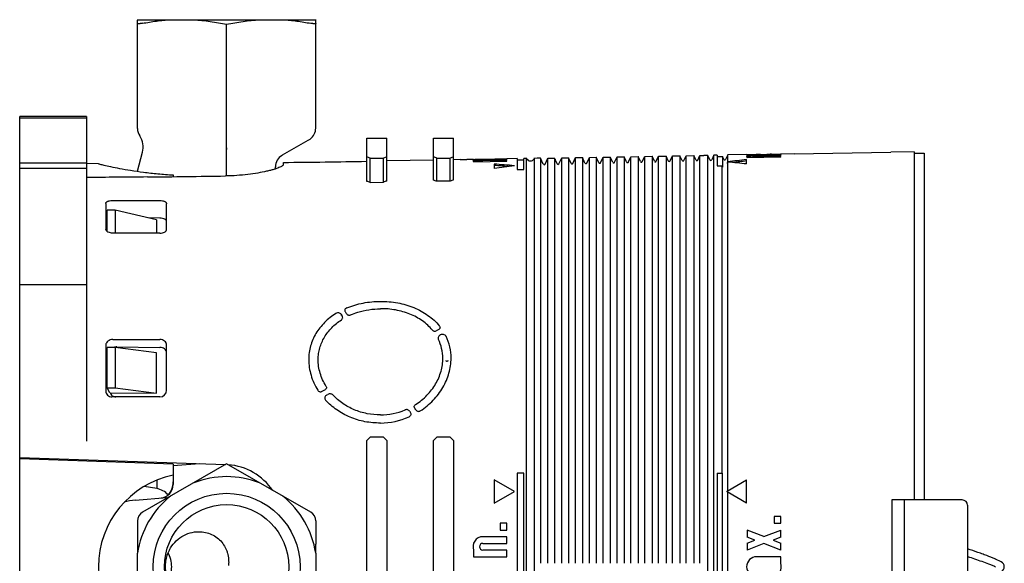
# Model space of a CAD drawing. Header units: millimetres. Extents: x 54 to 441, y 33 to 397.
# Tile 14 of 16: x 293 to 441, y 120 to 201. Entities that reach past the tile are written whole.
import ezdxf

# ---------------------------------------------------------------- set-up
doc = ezdxf.new("R2010")
doc.units = ezdxf.units.MM
doc.header["$LTSCALE"] = 30.734
for name, color, linetype in [('A023133_4_1', 7, 'CONTINUOUS'), ('A023134_9_1', 7, 'CONTINUOUS'), ('A023135_3_1', 7, 'CONTINUOUS'), ('D017314_7_1', 7, 'CONTINUOUS')]:
    doc.layers.add(name, color=color, linetype=linetype)

msp = doc.modelspace()

# ---------------------------------------------------------------- linework, layer by layer
at = {"layer": 'A023133_4_1', "color": 7, "linetype": 'CONTINUOUS'}
for p, q in [((304.82, 179.62), (303.02, 179.64)), ((316.02, 177.94), (316.02, 177.69)), ((306.11, 169.47), (306.11, 172.67)), ((307.31, 172.67), (306.11, 172.67)), ((307.31, 172.67), (307.31, 169.22)), ((313.49, 171.24), (307.31, 172.67)), ((313.49, 171.24), (313.49, 169.22)), ((306.11, 146.04), (306.11, 152.1)), ((307.31, 152.1), (306.11, 152.1)), ((307.31, 152.1), (307.31, 146.04)), ((313.49, 151.27), (307.31, 152.1)), ((313.49, 145.21), (313.49, 151.27)), ((306.11, 146.04), (307.31, 146.04)), ((306.52, 145.27), (306.11, 146.04)), ((307.31, 146.04), (313.49, 145.21)), ((306.57, 145.27), (313.49, 145.21)), ((293.02, 102.84), (293.02, 135.61)), ((316.02, 134.6), (293.02, 135.41)), ((316.02, 134.39), (319.97, 134.67)), ((316.02, 134.6), (316.02, 132.94))]:
    msp.add_line(p, q, dxfattribs=at)
msp.add_arc((318.82, 119.22), 14, 101.537, 258.463, dxfattribs=at)
msp.add_open_spline([(304.82, 179.62), (304.89, 179.6), (305.16, 179.54), (305.77, 179.4), (306.75, 179.18), (308.08, 178.91), (309.73, 178.62), (311.64, 178.34), (313.77, 178.1), (315.25, 177.99), (316.02, 177.94)], degree=3, knots=[0, 0, 0, 0, 0.018714, 0.074075, 0.164015, 0.285362, 0.434245, 0.60628, 0.796634, 1, 1, 1, 1], dxfattribs=at)
at = {"layer": 'A023134_9_1', "color": 7, "linetype": 'CONTINUOUS'}
for p, q in [((293.02, 135.61), (293.02, 186.72)), ((303.02, 186.72), (293.02, 186.72)), ((303.02, 186.47), (293.02, 186.47)), ((303.02, 186.72), (303.02, 138.02)), ((345.02, 176.98), (345.02, 183.47)), ((345.02, 183.47), (348.02, 183.47)), ((348.02, 177.03), (348.02, 183.47)), ((355.02, 177.16), (355.02, 183.47)), ((355.02, 183.47), (358.02, 183.47)), ((358.02, 177.22), (358.02, 183.47)), ((345.52, 176.82), (345.52, 180.48)), ((345.52, 180.48), (347.52, 180.48)), ((347.52, 176.86), (347.52, 180.48)), ((355.02, 180.17), (348.02, 180.05)), ((355.52, 177.01), (355.52, 180.48)), ((355.52, 180.48), (357.52, 180.48)), ((357.52, 177.04), (357.52, 180.48)), ((359.02, 180.24), (358.02, 180.22)), ((359.02, 180.24), (360.02, 180.25)), ((361.02, 180.27), (360.02, 180.26)), ((361.02, 180.27), (366.02, 180.36)), ((361.02, 180.27), (361.02, 180.27)), ((361.02, 180.02), (361.02, 179.93)), ((361.02, 179.93), (366.02, 180.01)), ((361.3, 180.15), (361.3, 179.95)), ((361.92, 179.94), (361.92, 180.21)), ((366.02, 180.34), (362.42, 180.28)), ((362.42, 180.25), (366.02, 180.31)), ((366.02, 180.26), (362.42, 180.2)), ((362.42, 180.13), (366.02, 180.19)), ((366.02, 180.11), (362.42, 180.05)), ((367.52, 180.39), (366.02, 180.36)), ((366.02, 180.36), (366.02, 180.36)), ((366.02, 180.31), (366.02, 180.34)), ((366.02, 180.19), (366.02, 180.26)), ((366.02, 180.01), (366.02, 180.11)), ((367.52, 180.39), (367.52, 178.76)), ((367.52, 180.19), (368.52, 180.2)), ((368.96, 180.41), (368.52, 180.4)), ((368.52, 178.78), (368.52, 180.4)), ((368.96, 58.04), (368.96, 180.41)), ((368.98, 180.39), (368.96, 180.41)), ((370.09, 180.43), (370.06, 180.39)), ((370.52, 180.44), (370.09, 180.43)), ((370.09, 180.43), (370.09, 58.02)), ((371.05, 180.45), (370.52, 180.44)), ((371.05, 180.45), (371.05, 119.73)), ((371.46, 179.56), (371.05, 180.45)), ((371.14, 180.25), (371.14, 180.25)), ((371.74, 179.56), (372.16, 180.46)), ((372.06, 180.27), (372.06, 180.26)), ((372.16, 180.46), (373.14, 180.48)), ((372.16, 119.73), (372.16, 180.46)), ((373.14, 180.48), (373.14, 119.73)), ((373.54, 179.62), (373.14, 180.48)), ((373.23, 180.29), (373.23, 180.28)), ((373.81, 179.62), (374.23, 180.5)), ((374.13, 180.3), (374.13, 180.3)), ((374.23, 180.5), (375.23, 180.52)), ((374.23, 119.73), (374.23, 180.5)), ((375.23, 180.52), (375.23, 119.73)), ((375.62, 179.67), (375.23, 180.52)), ((375.32, 180.32), (375.32, 180.32)), ((375.89, 179.67), (376.3, 180.54)), ((376.2, 180.34), (376.2, 180.34)), ((376.3, 180.54), (377.31, 180.55)), ((376.3, 119.73), (376.3, 180.54)), ((377.31, 180.55), (377.31, 119.73)), ((377.7, 179.73), (377.31, 180.55)), ((377.41, 180.36), (377.41, 180.36)), ((377.97, 179.73), (378.37, 180.57)), ((378.27, 180.37), (378.27, 180.37)), ((378.37, 180.57), (379.4, 180.59)), ((378.37, 119.73), (378.37, 180.57)), ((379.4, 180.59), (379.4, 119.73)), ((379.78, 179.78), (379.4, 180.59)), ((379.49, 180.39), (379.49, 180.39)), ((380.05, 179.78), (380.44, 180.61)), ((380.34, 180.41), (380.34, 180.41)), ((380.44, 180.61), (381.49, 180.63)), ((380.44, 119.73), (380.44, 180.61)), ((381.49, 180.63), (381.49, 119.73)), ((381.86, 179.84), (381.49, 180.63)), ((381.58, 180.43), (381.58, 180.43)), ((382.13, 179.84), (382.51, 180.65)), ((382.42, 180.45), (382.42, 180.44)), ((382.51, 180.65), (383.58, 180.66)), ((382.51, 119.73), (382.51, 180.65)), ((383.58, 180.66), (383.58, 119.73)), ((383.94, 179.89), (383.58, 180.66)), ((383.67, 180.47), (383.67, 180.47)), ((384.21, 179.89), (384.58, 180.68)), ((384.49, 180.48), (384.49, 180.48)), ((384.58, 180.68), (385.67, 180.7)), ((384.58, 119.73), (384.58, 180.68)), ((385.67, 180.7), (385.67, 119.73)), ((386.02, 179.95), (385.67, 180.7)), ((385.76, 180.5), (385.76, 180.5)), ((386.29, 179.95), (386.65, 180.72)), ((386.56, 180.52), (386.56, 180.52)), ((386.65, 180.72), (387.75, 180.74)), ((386.65, 119.73), (386.65, 180.72)), ((387.75, 180.74), (387.75, 119.73)), ((388.1, 180), (387.75, 180.74)), ((387.85, 180.54), (387.85, 180.54)), ((388.37, 180), (388.72, 180.75)), ((388.63, 180.55), (388.63, 180.55)), ((388.72, 180.75), (389.84, 180.77)), ((388.72, 119.73), (388.72, 180.75)), ((389.84, 180.77), (389.84, 119.73)), ((390.18, 180.05), (389.84, 180.77)), ((389.93, 180.58), (389.93, 180.58)), ((390.45, 180.05), (390.79, 180.79)), ((390.7, 180.59), (390.7, 180.59)), ((390.79, 180.79), (391.93, 180.81)), ((390.79, 119.73), (390.79, 180.79)), ((391.93, 180.81), (391.93, 119.73)), ((392.26, 180.11), (391.93, 180.81)), ((392.02, 180.61), (392.02, 180.61)), ((392.53, 180.11), (392.86, 180.83)), ((392.77, 180.63), (392.77, 180.62)), ((392.86, 180.83), (394.02, 180.85)), ((392.86, 119.73), (392.86, 180.83)), ((394.02, 180.85), (394.02, 119.73)), ((394.34, 180.16), (394.02, 180.85)), ((394.11, 180.65), (394.11, 180.65)), ((394.61, 180.16), (394.93, 180.86)), ((394.84, 180.66), (394.84, 180.66)), ((394.93, 180.86), (395.52, 180.87)), ((394.93, 119.73), (394.93, 180.86)), ((396.1, 180.88), (395.52, 180.87)), ((396.1, 57.56), (396.1, 180.88)), ((396.41, 180.22), (396.1, 180.88)), ((397, 180.9), (396.69, 180.22)), ((397.52, 180.91), (397, 180.9)), ((397, 57.55), (397, 180.9)), ((397.52, 180.91), (397.52, 179.3)), ((397.52, 180.71), (398.28, 180.72)), ((398.28, 180.72), (398.28, 179.11)), ((398.49, 180.27), (398.28, 180.72)), ((399.08, 180.94), (398.77, 180.27)), ((401.92, 180.99), (399.08, 180.94)), ((399.08, 179.92), (399.08, 180.94)), ((401.92, 179.6), (401.92, 180.25)), ((402.02, 180.64), (402.02, 180.53)), ((407.02, 180.62), (402.02, 180.53)), ((402.3, 180.79), (402.3, 180.59)), ((402.92, 181), (402.92, 180.99)), ((402.92, 180.55), (402.92, 180.87)), ((403.42, 181.01), (403.36, 181.01)), ((407.02, 181.02), (403.42, 180.96)), ((404.02, 181.02), (403.42, 181.01)), ((403.42, 180.99), (403.42, 181.01)), ((403.42, 180.91), (407.02, 180.98)), ((407.02, 180.91), (403.42, 180.85)), ((403.42, 180.77), (407.02, 180.83)), ((407.02, 180.73), (403.42, 180.67)), ((404.93, 181.04), (404.93, 181.02)), ((404.93, 181.04), (405.02, 181.04)), ((404.95, 181.02), (405.06, 181.02)), ((405.02, 181.04), (405.02, 181.02)), ((405.52, 181.05), (405.46, 181.05)), ((405.62, 181.05), (405.52, 181.05)), ((405.62, 181.03), (405.52, 181.03)), ((405.62, 181.05), (405.68, 181.05)), ((406.12, 181.06), (406.12, 181.04)), ((407.12, 181.08), (407.01, 181.07)), ((407.02, 180.98), (407.02, 181.02)), ((407.02, 180.83), (407.02, 180.91)), ((407.02, 180.62), (407.02, 180.73)), ((409.02, 181.11), (407.12, 181.08)), ((409.02, 181.11), (423.52, 181.36)), ((427.02, 181.42), (423.52, 181.36)), ((427.02, 181.42), (427.02, 129.22)), ((303.02, 179.72), (293.02, 179.72)), ((293.02, 178.97), (303.02, 178.97)), ((332.52, 179.5), (332.52, 179.83)), ((364.12, 179.58), (364.12, 178.93)), ((367.52, 178.76), (368.52, 178.78)), ((397.52, 179.3), (398.19, 179.31)), ((398.19, 179.31), (398.19, 133.22)), ((398.28, 179.11), (398.19, 179.31)), ((399.08, 179.88), (398.98, 179.69)), ((398.98, 179.7), (399.03, 179.81)), ((398.98, 179.69), (398.98, 179.7)), ((398.99, 179.7), (398.98, 179.7)), ((399.03, 179.81), (399.08, 179.92)), ((399.08, 130.58), (399.08, 179.88)), ((357.52, 177.04), (355.52, 177.01)), ((345.52, 176.82), (347.52, 176.86)), ((306.84, 174.11), (314.02, 174.11)), ((305.92, 173.69), (305.92, 169.79)), ((315.02, 169.78), (315.02, 173.64)), ((314.02, 171.49), (312.26, 171.52)), ((312.16, 169.22), (306.97, 169.22)), ((303.02, 161.47), (293.02, 161.47)), ((341.24, 156.88), (341.18, 157.06)), ((341.24, 156.88), (341.3, 156.89)), ((355.81, 154.79), (355.4, 154.57)), ((305.92, 152.44), (305.92, 145.56)), ((306.97, 153.29), (314.02, 153.29)), ((307.58, 152.16), (314.02, 152.1)), ((315.02, 145.68), (315.02, 152.46)), ((314.02, 144.68), (306.84, 144.68)), ((338.76, 145.75), (338.29, 145.5)), ((339.02, 144.97), (339.18, 145.05)), ((351.44, 142.52), (351.53, 142.4)), ((345.52, 138.62), (345.02, 138.12)), ((345.02, 100.32), (345.02, 138.12)), ((347.52, 138.62), (345.52, 138.62)), ((348.02, 138.12), (347.52, 138.62)), ((348.02, 138.12), (348.02, 100.32)), ((355.52, 138.62), (355.02, 138.12)), ((355.02, 100.32), (355.02, 138.12)), ((357.52, 138.62), (355.52, 138.62)), ((358.02, 138.12), (357.52, 138.62)), ((358.02, 138.12), (358.02, 100.32)), ((293.02, 135.61), (323.83, 134.53)), ((367.52, 133.22), (367.52, 105.22)), ((368.52, 133.22), (367.52, 133.22)), ((368.52, 105.22), (368.52, 133.22)), ((397.52, 133.22), (398.28, 133.22)), ((397.52, 133.22), (397.52, 105.22)), ((398.28, 105.22), (398.28, 133.22)), ((364.12, 132.22), (364.12, 128.76)), ((367.12, 130.49), (364.12, 132.22)), ((398.98, 130.53), (401.92, 132.22)), ((401.92, 128.76), (401.92, 132.22)), ((364.12, 128.76), (367.12, 130.49)), ((398.98, 130.46), (398.98, 130.53)), ((401.92, 128.76), (398.98, 130.46)), ((399.08, 108.05), (399.08, 130.4)), ((434.22, 129.22), (423.69, 129.22)), ((423.69, 129.22), (423.69, 109.22)), ((425.52, 129.22), (425.52, 109.22)), ((435.02, 128.42), (435.02, 110.02)), ((365.02, 125.72), (365.02, 124.72)), ((366.02, 125.72), (365.02, 125.72)), ((366.02, 124.72), (366.02, 125.72)), ((407.02, 126.72), (406.02, 126.72)), ((406.02, 126.72), (406.02, 125.72)), ((406.02, 125.72), (407.02, 125.72)), ((407.02, 125.72), (407.02, 126.72)), ((365.02, 124.72), (366.02, 124.72)), ((404.52, 123.75), (402.02, 124.72)), ((402.02, 124.72), (402.02, 123.67)), ((404.52, 123.75), (407.02, 124.72)), ((407.02, 123.67), (407.02, 124.72)), ((366.02, 123.72), (362.42, 123.72)), ((362.42, 122.72), (366.02, 122.72)), ((366.02, 122.72), (366.02, 123.72)), ((403.17, 123.22), (402.02, 123.67)), ((402.02, 122.77), (403.17, 123.22)), ((402.02, 122.77), (402.02, 121.72)), ((404.52, 122.7), (402.02, 121.72)), ((407.02, 121.72), (404.52, 122.7)), ((407.02, 123.67), (405.87, 123.22)), ((405.87, 123.22), (407.02, 122.77)), ((407.02, 121.72), (407.02, 122.77)), ((361.02, 121.69), (361.02, 120.72)), ((366.02, 121.72), (362.42, 121.72)), ((366.02, 120.72), (366.02, 121.72)), ((361.02, 120.72), (366.02, 120.72)), ((407.02, 120.72), (403.42, 120.72)), ((407.02, 119.76), (407.02, 120.72))]:
    msp.add_line(p, q, dxfattribs=at)
at = {"layer": 'A023134_9_1', "color": 40, "linetype": 'CONTINUOUS'}
for p, q in [((356.84, 150.11), (356.84, 150.11)), ((356.88, 150.07), (356.89, 150.07)), ((356.96, 150.05), (356.97, 150.05)), ((357.2, 150.11), (357.2, 150.11))]:
    msp.add_line(p, q, dxfattribs=at)
for points in [[(356.84, 150.11), (356.84, 150.1), (356.85, 150.1)], [(356.85, 150.1), (356.85, 150.1), (356.85, 150.09)], [(356.85, 150.09), (356.86, 150.09), (356.86, 150.09)], [(356.86, 150.09), (356.87, 150.08), (356.87, 150.08), (356.88, 150.08), (356.88, 150.08)], [(356.89, 150.07), (356.9, 150.07), (356.9, 150.07), (356.91, 150.07), (356.91, 150.06), (356.92, 150.06), (356.93, 150.06), (356.93, 150.06), (356.94, 150.06), (356.95, 150.06), (356.96, 150.05), (356.96, 150.05)], [(356.97, 150.05), (356.98, 150.05), (356.99, 150.05), (356.99, 150.05), (357, 150.05), (357.01, 150.05), (357.02, 150.05), (357.02, 150.05), (357.03, 150.05), (357.04, 150.05), (357.05, 150.05), (357.05, 150.05), (357.06, 150.05), (357.07, 150.05), (357.08, 150.05), (357.08, 150.05), (357.09, 150.06), (357.1, 150.06), (357.11, 150.06), (357.11, 150.06), (357.12, 150.06), (357.13, 150.06), (357.13, 150.07), (357.14, 150.07), (357.14, 150.07), (357.15, 150.07), (357.16, 150.08), (357.16, 150.08), (357.17, 150.08), (357.17, 150.08), (357.18, 150.09), (357.18, 150.09), (357.19, 150.09), (357.19, 150.1), (357.19, 150.1), (357.2, 150.1), (357.2, 150.11)]]:
    msp.add_lwpolyline(points, dxfattribs=at)
at = {"layer": 'A023134_9_1', "color": 7, "linetype": 'CONTINUOUS'}
for centre, radius, start, end in [((312.16, 2179.72), 2000, 270.5832, 270.94133), ((363.44, 121.39), 58.89, 90.9927, 91.4642), ((369.52, 180.64), 0.6, 205, 335), ((388.23, 180.06), 0.15, 205, 335), ((390.31, 180.12), 0.15, 205, 335), ((392.39, 180.17), 0.15, 205, 335), ((394.47, 180.23), 0.15, 205, 335), ((396.55, 180.28), 0.15, 205, 335), ((398.63, 180.34), 0.15, 205, 335), ((402.34, 242.2), 61.21, 269.6046, 270.5748), ((402.88, 172.68), 8.06, 93.9743, 94.1257), ((402.3, 246.29), 65.29, 270.548, 270.9376), ((404.04, 145.15), 35.81, 90.9927, 91.7678), ((402.33, 243.75), 62.77, 270.5734, 270.9965), ((404.44, 242.03), 61.01, 269.604, 270.4737), ((404.39, 246.37), 65.33, 270.5483, 270.9377), ((404.43, 243.82), 62.8, 270.5737, 270.9965), ((404.54, 243.1), 62.07, 271.001, 271.4302), ((404.54, 242.74), 61.7, 271.0505, 271.4636), ((404.54, 242.99), 61.96, 271.431, 272.2837), ((371.6, 179.63), 0.15, 205, 335), ((373.68, 179.68), 0.15, 205, 335), ((375.76, 179.74), 0.15, 205, 335), ((377.84, 179.79), 0.15, 205, 335), ((379.92, 179.85), 0.15, 205, 335), ((382, 179.9), 0.15, 205, 335), ((384.07, 179.95), 0.15, 205, 335), ((386.15, 180.01), 0.15, 205, 335), ((293.14, 2202.27), 2024.71, 270.5383, 270.8686), ((367.96, 119.28), 61.1, 109.0493, 109.5461), ((326.61, 117.57), 62.2, 72.2964, 72.7792), ((524.59, 289.4), 225.45, 215.8099, 215.9347), ((356.13, 153.81), 0.202, 116.6499, 119.0536), ((350.1, 150.47), 7.55, 0.0687, 25.9393), ((307.56, 150.89), 1.27, 97.6791, 105.9979), ((307.57, 150.85), 1.31, 89.5334, 97.6931), ((349.82, 150.43), 6.58, 0.3271, 25.8835), ((314.02, 145.68), 1, 270, 360), ((346.95, 152.02), 10.05, 270.6526, 292.3596), ((346.86, 152.13), 11.38, 271.0485, 293.2378), ((323.52, 125.54), 9, 34.6572, 85.3372), ((434.22, 128.42), 0.8, 0, 90), ((362.42, 122.22), 1.5, 90, 201.0395), ((362.42, 122.22), 0.5, 90, 270), ((403.42, 119.22), 1.5, 90, 270), ((405.62, 119.22), 1.5, 270, 21.0395)]:
    msp.add_arc(centre, radius, start, end, dxfattribs=at)
for centre, major_axis, ratio, start_param, end_param in [((326.12, 119.22), (64.25, 0), 1, 1.264064, 1.272216), ((366.92, 119.22), (64.25, 0), 1, 1.869376, 1.877529), ((336.12, 119.22), (64.25, 0), 1, 1.264064, 1.272216), ((376.92, 119.22), (64.25, 0), 1, 1.869376, 1.877529), ((421.69, 119.22), (107.57, 0), 0.577086, 1.755619, 1.78259), ((421.68, 119.22), (107.23, 0), 0.577086, 1.756125, 1.775639), ((350.79, 119.22), (105.43, 0), 0.577086, 1.415287, 1.444029), ((350.78, 119.22), (105.08, 0), 0.577086, 1.423702, 1.443508), ((389.86, 119.22), (106.61, 0), 0.577086, 1.785746, 1.814644), ((382.62, 119.22), (106.39, 0), 0.577086, 1.38838, 1.415501), ((762.15, 119.22), (1732.49, 0), 0.034921, 1.833546, 1.839014), ((337.18, 119.22), (60.63, 0), 0.999848, 1.263473, 1.272114), ((377.99, 119.22), (61.34, 0), 0.999848, 1.902392, 1.911025)]:
    msp.add_ellipse(centre, major_axis=major_axis, ratio=ratio, start_param=start_param, end_param=end_param, dxfattribs=at)
for points, knots in [([(361.94, 180.27), (361.86, 180.27), (361.73, 180.26), (361.53, 180.26), (361.36, 180.25), (361.21, 180.24), (361.09, 180.23), (361.01, 180.22), (360.96, 180.21), (360.94, 180.21), (360.93, 180.2), (360.92, 180.2), (360.92, 180.2)], [0, 0, 0, 0, 0.209236, 0.402044, 0.573801, 0.720413, 0.838411, 0.925073, 0.956056, 0.978638, 0.992933, 1, 1, 1, 1]), ([(360.92, 180.2), (360.92, 180.19), (360.93, 180.19), (360.95, 180.18), (360.98, 180.18), (361.02, 180.17), (361.08, 180.16), (361.17, 180.15), (361.25, 180.15), (361.3, 180.15)], [0, 0, 0, 0, 0.023593, 0.074685, 0.156159, 0.26799, 0.409464, 0.579566, 1, 1, 1, 1]), ([(361.3, 180.15), (361.25, 180.14), (361.15, 180.13), (361.03, 180.11), (360.96, 180.1), (360.93, 180.08), (360.92, 180.07), (360.92, 180.07)], [0, 0, 0, 0, 0.412834, 0.719891, 0.913234, 0.967749, 1, 1, 1, 1]), ([(360.92, 180.07), (360.92, 180.06), (360.93, 180.05), (360.96, 180.03), (360.99, 180.03), (361.02, 180.02)], [0, 0, 0, 0, 0.114883, 0.309761, 1, 1, 1, 1]), ([(361.92, 180.07), (361.86, 180.07), (361.66, 180.06), (361.45, 180.05), (361.3, 180.04)], [0, 0, 0, 0, 0.279656, 1, 1, 1, 1]), ([(362.42, 180.25), (362.39, 180.25), (362.32, 180.24), (362.23, 180.24), (362.15, 180.24), (362.07, 180.23), (362.01, 180.23), (361.97, 180.23), (361.94, 180.22), (361.93, 180.22), (361.92, 180.22), (361.92, 180.22), (361.92, 180.21)], [0, 0, 0, 0, 0.194268, 0.381109, 0.553274, 0.70424, 0.828243, 0.920626, 0.953858, 0.978069, 0.993191, 1, 1, 1, 1]), ([(361.92, 180.21), (361.92, 180.21), (361.92, 180.21), (361.93, 180.21), (361.94, 180.21), (361.97, 180.2), (362.01, 180.2), (362.07, 180.2), (362.15, 180.2), (362.23, 180.2), (362.32, 180.2), (362.39, 180.2), (362.42, 180.2)], [0, 0, 0, 0, 0.006748, 0.021793, 0.045933, 0.079103, 0.171403, 0.295381, 0.446384, 0.618639, 0.805602, 1, 1, 1, 1]), ([(362.42, 180.13), (362.36, 180.13), (362.26, 180.13), (362.15, 180.12), (362.07, 180.11), (362.01, 180.11), (361.96, 180.1), (361.94, 180.09), (361.92, 180.09), (361.92, 180.08), (361.92, 180.08)], [0, 0, 0, 0, 0.378936, 0.550122, 0.700281, 0.82378, 0.916151, 0.974424, 0.990711, 1, 1, 1, 1]), ([(361.92, 180.08), (361.92, 180.08), (361.92, 180.08), (361.94, 180.07), (361.96, 180.07), (362.01, 180.06), (362.07, 180.05), (362.15, 180.05), (362.26, 180.05), (362.36, 180.05), (362.42, 180.05)], [0, 0, 0, 0, 0.009221, 0.025392, 0.083451, 0.175681, 0.299133, 0.449347, 0.620673, 1, 1, 1, 1]), ([(402.94, 180.95), (402.86, 180.95), (402.73, 180.94), (402.53, 180.93), (402.36, 180.92), (402.21, 180.91), (402.09, 180.9), (402, 180.89), (401.95, 180.88), (401.93, 180.87), (401.92, 180.86), (401.92, 180.86)], [0, 0, 0, 0, 0.208488, 0.400617, 0.571796, 0.71797, 0.835728, 0.922439, 0.976513, 0.991503, 1, 1, 1, 1]), ([(401.92, 180.86), (401.92, 180.85), (401.93, 180.84), (401.95, 180.84), (401.98, 180.83), (402.04, 180.82), (402.15, 180.8), (402.25, 180.79), (402.3, 180.79)], [0, 0, 0, 0, 0.027601, 0.080243, 0.162151, 0.27371, 0.583183, 1, 1, 1, 1]), ([(402.3, 180.79), (402.25, 180.78), (402.17, 180.78), (402.08, 180.76), (402.02, 180.75), (401.98, 180.74), (401.95, 180.72), (401.93, 180.71), (401.92, 180.7), (401.92, 180.69)], [0, 0, 0, 0, 0.408338, 0.574211, 0.712955, 0.823897, 0.906951, 0.963531, 1, 1, 1, 1]), ([(401.92, 180.69), (401.92, 180.69), (401.93, 180.68), (401.95, 180.67), (401.98, 180.65), (402.01, 180.64), (402.02, 180.64)], [0, 0, 0, 0, 0.126637, 0.323974, 0.613705, 1, 1, 1, 1]), ([(402.1, 180.56), (402.09, 180.56), (402.07, 180.56), (402.04, 180.55), (402.02, 180.55)], [0, 0, 0, 0, 0.275111, 1, 1, 1, 1]), ([(402.3, 180.59), (402.28, 180.59), (402.22, 180.58), (402.15, 180.57), (402.1, 180.56)], [0, 0, 0, 0, 0.280086, 1, 1, 1, 1]), ([(402.92, 180.75), (402.86, 180.75), (402.67, 180.74), (402.47, 180.73), (402.32, 180.72)], [0, 0, 0, 0, 0.277768, 1, 1, 1, 1]), ([(403.42, 180.91), (403.39, 180.91), (403.32, 180.91), (403.23, 180.91), (403.15, 180.9), (403.07, 180.9), (403.01, 180.89), (402.96, 180.89), (402.94, 180.88), (402.92, 180.88), (402.92, 180.88), (402.92, 180.87)], [0, 0, 0, 0, 0.193795, 0.380187, 0.551929, 0.702545, 0.826317, 0.918674, 0.976437, 0.992055, 1, 1, 1, 1]), ([(402.92, 180.87), (402.92, 180.87), (402.92, 180.87), (402.94, 180.87), (402.96, 180.86), (403.01, 180.86), (403.07, 180.85), (403.15, 180.85), (403.23, 180.85), (403.32, 180.85), (403.39, 180.85), (403.42, 180.85)], [0, 0, 0, 0, 0.007882, 0.023406, 0.080998, 0.173249, 0.296996, 0.447661, 0.619518, 0.806048, 1, 1, 1, 1]), ([(403.42, 180.77), (403.36, 180.77), (403.26, 180.76), (403.15, 180.76), (403.07, 180.75), (403.01, 180.74), (402.96, 180.73), (402.94, 180.73), (402.92, 180.72), (402.92, 180.71)], [0, 0, 0, 0, 0.378059, 0.548845, 0.698683, 0.822002, 0.914455, 0.973308, 1, 1, 1, 1]), ([(402.92, 180.71), (402.92, 180.71), (402.94, 180.7), (402.96, 180.69), (403.01, 180.68), (403.07, 180.68), (403.15, 180.67), (403.26, 180.67), (403.36, 180.67), (403.42, 180.67)], [0, 0, 0, 0, 0.02648, 0.085086, 0.177376, 0.300651, 0.450556, 0.621506, 1, 1, 1, 1]), ([(332.52, 179.5), (332.52, 179.46), (332.49, 179.41), (332.42, 179.34), (332.32, 179.26), (332.13, 179.16), (331.84, 179.03), (331.48, 178.9), (331.05, 178.76), (330.55, 178.62), (329.76, 178.43), (328.64, 178.21), (327.16, 177.99), (325.53, 177.85), (324.41, 177.8), (323.83, 177.79)], [0, 0, 0, 0, 0.011771, 0.020044, 0.030234, 0.056692, 0.091397, 0.134194, 0.184771, 0.242718, 0.307561, 0.455744, 0.624473, 0.808056, 1, 1, 1, 1]), ([(361.3, 179.95), (361.29, 179.94), (361.23, 179.94), (361.18, 179.93), (361.14, 179.93)], [0, 0, 0, 0, 0.273023, 1, 1, 1, 1]), ([(305.92, 173.69), (305.92, 173.72), (305.93, 173.78), (305.98, 173.86), (306.07, 173.93), (306.18, 173.99), (306.32, 174.04), (306.54, 174.1), (306.72, 174.11), (306.84, 174.11)], [0, 0, 0, 0, 0.075409, 0.15885, 0.257693, 0.375197, 0.511743, 0.664755, 1, 1, 1, 1]), ([(314.02, 174.11), (314.15, 174.11), (314.35, 174.09), (314.59, 174.03), (314.74, 173.97), (314.86, 173.9), (314.95, 173.82), (315.01, 173.73), (315.02, 173.67), (315.02, 173.64)], [0, 0, 0, 0, 0.336561, 0.488505, 0.623561, 0.740121, 0.838956, 0.923468, 1, 1, 1, 1]), ([(315.02, 170.97), (315.02, 171), (315.01, 171.07), (314.95, 171.17), (314.86, 171.25), (314.69, 171.36), (314.41, 171.46), (314.15, 171.49), (314.02, 171.49)], [0, 0, 0, 0, 0.079006, 0.165624, 0.265663, 0.382395, 0.666727, 1, 1, 1, 1]), ([(305.93, 169.7), (305.93, 169.71), (305.92, 169.74), (305.92, 169.77), (305.92, 169.79)], [0, 0, 0, 0, 0.254317, 1, 1, 1, 1]), ([(306.97, 169.22), (306.85, 169.22), (306.62, 169.25), (306.35, 169.33), (306.17, 169.42), (306.03, 169.53), (305.96, 169.63), (305.93, 169.7)], [0, 0, 0, 0, 0.299163, 0.575653, 0.699533, 0.811582, 1, 1, 1, 1]), ([(314.02, 169.22), (314.15, 169.22), (314.39, 169.25), (314.67, 169.35), (314.85, 169.47), (314.95, 169.56), (315.01, 169.67), (315.02, 169.75), (315.02, 169.78)], [0, 0, 0, 0, 0.309906, 0.58863, 0.709615, 0.816885, 0.912158, 1, 1, 1, 1]), ([(342.02, 158.01), (341.96, 157.99), (341.86, 157.93), (341.76, 157.82), (341.71, 157.72), (341.71, 157.64), (341.72, 157.56), (341.75, 157.52), (341.76, 157.49)], [0, 0, 0, 0, 0.275858, 0.529438, 0.648328, 0.763831, 0.879701, 1, 1, 1, 1]), ([(342.02, 158.01), (342.81, 158.34), (344.47, 158.83), (346.2, 159), (347.07, 159)], [0, 0, 0, 0, 0.494403, 1, 1, 1, 1]), ([(342.59, 156.96), (342.94, 157.11), (343.83, 157.44), (345.33, 157.79), (346.49, 157.88), (347.07, 157.89)], [0, 0, 0, 0, 0.245349, 0.620365, 1, 1, 1, 1]), ([(347.07, 159), (347.93, 159.01), (349.64, 158.85), (352.07, 158.15), (353.87, 157.18), (355.1, 156.18), (355.63, 155.63), (355.87, 155.33)], [0, 0, 0, 0, 0.263681, 0.520206, 0.765585, 0.884071, 1, 1, 1, 1]), ([(354.85, 154.69), (354.42, 155.21), (353.37, 156.16), (351.48, 157.17), (349.33, 157.78), (347.83, 157.9), (347.07, 157.89)], [0, 0, 0, 0, 0.23468, 0.480638, 0.737097, 1, 1, 1, 1]), ([(340.4, 157.18), (339.79, 156.8), (338.66, 155.91), (337.55, 154.51), (336.91, 153.28), (336.57, 152.31), (336.36, 151.31), (336.31, 150.62), (336.31, 150.28)], [0, 0, 0, 0, 0.259997, 0.510018, 0.632836, 0.754949, 0.877107, 1, 1, 1, 1]), ([(341.18, 157.06), (341.14, 157.11), (341.04, 157.2), (340.87, 157.26), (340.72, 157.27), (340.57, 157.26), (340.47, 157.22), (340.4, 157.18)], [0, 0, 0, 0, 0.230506, 0.483292, 0.614856, 0.746589, 1, 1, 1, 1]), ([(341.18, 157.06), (341.19, 157.04), (341.22, 157.01), (341.26, 156.95), (341.29, 156.91), (341.3, 156.89)], [0, 0, 0, 0, 0.25191, 0.622795, 1, 1, 1, 1]), ([(341.22, 156.22), (341.27, 156.26), (341.36, 156.36), (341.42, 156.54), (341.39, 156.72), (341.34, 156.83), (341.3, 156.89)], [0, 0, 0, 0, 0.265998, 0.511039, 0.751775, 1, 1, 1, 1]), ([(342.05, 157.1), (342.08, 157.06), (342.15, 156.99), (342.28, 156.92), (342.44, 156.91), (342.55, 156.94), (342.59, 156.96)], [0, 0, 0, 0, 0.229225, 0.477591, 0.740152, 1, 1, 1, 1]), ([(337.74, 150.28), (337.74, 150.58), (337.78, 151.16), (337.96, 152.02), (338.25, 152.85), (338.79, 153.91), (339.73, 155.12), (340.69, 155.89), (341.22, 156.22)], [0, 0, 0, 0, 0.122528, 0.244532, 0.36666, 0.489604, 0.739985, 1, 1, 1, 1]), ([(355.87, 155.33), (355.9, 155.29), (355.96, 155.2), (356, 155.05), (355.95, 154.89), (355.86, 154.82), (355.81, 154.79)], [0, 0, 0, 0, 0.250081, 0.490078, 0.733101, 1, 1, 1, 1]), ([(354.85, 154.69), (354.88, 154.66), (354.95, 154.59), (355.09, 154.52), (355.25, 154.51), (355.36, 154.55), (355.4, 154.57)], [0, 0, 0, 0, 0.234427, 0.483866, 0.743982, 1, 1, 1, 1]), ([(356.03, 153.98), (355.97, 153.95), (355.86, 153.86), (355.74, 153.69), (355.69, 153.5), (355.72, 153.36), (355.75, 153.31)], [0, 0, 0, 0, 0.267197, 0.519086, 0.760152, 1, 1, 1, 1]), ([(356.88, 153.77), (356.85, 153.83), (356.74, 153.95), (356.52, 154.04), (356.27, 154.06), (356.11, 154.02), (356.04, 153.99)], [0, 0, 0, 0, 0.2307, 0.480813, 0.741895, 1, 1, 1, 1]), ([(306.97, 153.29), (306.84, 153.29), (306.58, 153.25), (306.23, 153.07), (306.02, 152.83), (305.94, 152.61), (305.92, 152.5), (305.92, 152.44)], [0, 0, 0, 0, 0.269842, 0.528553, 0.770108, 0.885974, 1, 1, 1, 1]), ([(315.02, 152.46), (315.02, 152.51), (315.01, 152.62), (314.93, 152.83), (314.74, 153.07), (314.4, 153.25), (314.15, 153.29), (314.02, 153.29)], [0, 0, 0, 0, 0.114328, 0.230249, 0.471252, 0.729636, 1, 1, 1, 1]), ([(315.02, 151.26), (315.02, 151.32), (315.01, 151.43), (314.93, 151.64), (314.74, 151.88), (314.4, 152.06), (314.15, 152.1), (314.02, 152.1)], [0, 0, 0, 0, 0.113992, 0.229826, 0.471155, 0.729926, 1, 1, 1, 1]), ([(352.33, 143.53), (352.95, 143.93), (354.08, 144.85), (355.39, 146.55), (356.22, 148.46), (356.41, 149.81), (356.41, 150.47)], [0, 0, 0, 0, 0.262638, 0.517498, 0.763142, 1, 1, 1, 1]), ([(353.03, 142.58), (353.73, 143.04), (354.7, 143.83), (355.77, 145.08), (356.65, 146.4), (357.42, 148.19), (357.64, 149.73), (357.64, 150.47)], [0, 0, 0, 0, 0.26244, 0.39119, 0.517805, 0.763481, 1, 1, 1, 1]), ([(336.31, 150.28), (336.31, 149.88), (336.37, 149.09), (336.64, 147.9), (337.07, 146.75), (337.47, 146.02), (337.69, 145.66)], [0, 0, 0, 0, 0.243288, 0.490678, 0.742826, 1, 1, 1, 1]), ([(338.9, 146.3), (338.53, 146.9), (337.94, 148.19), (337.73, 149.6), (337.74, 150.28)], [0, 0, 0, 0, 0.508729, 1, 1, 1, 1]), ([(338.9, 146.3), (338.93, 146.25), (338.97, 146.16), (338.98, 145.99), (338.9, 145.85), (338.81, 145.78), (338.76, 145.75)], [0, 0, 0, 0, 0.246959, 0.490575, 0.73944, 1, 1, 1, 1]), ([(305.92, 145.56), (305.92, 145.45), (305.96, 145.22), (306.16, 144.92), (306.47, 144.72), (306.72, 144.68), (306.84, 144.68)], [0, 0, 0, 0, 0.238305, 0.483174, 0.737894, 1, 1, 1, 1]), ([(306.55, 145.32), (306.58, 145.23), (306.66, 145.05), (306.87, 144.84), (307.14, 144.71), (307.34, 144.68), (307.44, 144.68)], [0, 0, 0, 0, 0.238236, 0.484825, 0.739978, 1, 1, 1, 1]), ([(337.69, 145.66), (337.72, 145.62), (337.8, 145.53), (337.95, 145.45), (338.13, 145.44), (338.24, 145.47), (338.29, 145.5)], [0, 0, 0, 0, 0.240912, 0.490359, 0.745889, 1, 1, 1, 1]), ([(339.02, 144.97), (338.95, 144.93), (338.83, 144.83), (338.71, 144.63), (338.71, 144.39), (338.78, 144.25), (338.83, 144.2)], [0, 0, 0, 0, 0.258587, 0.508096, 0.752226, 1, 1, 1, 1]), ([(339.94, 144.96), (339.89, 145), (339.78, 145.08), (339.58, 145.13), (339.37, 145.13), (339.24, 145.08), (339.18, 145.05)], [0, 0, 0, 0, 0.243662, 0.494889, 0.748674, 1, 1, 1, 1]), ([(347.07, 141.97), (346.39, 141.97), (345.05, 142.09), (343.12, 142.68), (341.38, 143.63), (340.38, 144.49), (339.94, 144.96)], [0, 0, 0, 0, 0.254626, 0.507277, 0.756276, 1, 1, 1, 1]), ([(347.07, 140.76), (346.29, 140.75), (344.73, 140.88), (342.5, 141.55), (340.49, 142.66), (339.34, 143.65), (338.83, 144.2)], [0, 0, 0, 0, 0.254262, 0.506758, 0.75589, 1, 1, 1, 1]), ([(352.21, 142.96), (352.18, 143), (352.13, 143.1), (352.12, 143.27), (352.19, 143.43), (352.28, 143.5), (352.33, 143.53)], [0, 0, 0, 0, 0.248646, 0.493902, 0.74276, 1, 1, 1, 1]), ([(351.44, 142.52), (351.4, 142.57), (351.32, 142.66), (351.15, 142.75), (350.96, 142.78), (350.83, 142.75), (350.78, 142.73)], [0, 0, 0, 0, 0.243438, 0.492726, 0.746334, 1, 1, 1, 1]), ([(351.53, 142.4), (351.57, 142.34), (351.63, 142.21), (351.63, 142), (351.53, 141.8), (351.41, 141.71), (351.35, 141.68)], [0, 0, 0, 0, 0.247643, 0.492993, 0.742375, 1, 1, 1, 1]), ([(352.39, 142.7), (352.38, 142.72), (352.34, 142.77), (352.28, 142.86), (352.23, 142.92), (352.21, 142.96)], [0, 0, 0, 0, 0.251042, 0.624299, 1, 1, 1, 1]), ([(352.39, 142.7), (352.43, 142.65), (352.51, 142.57), (352.68, 142.5), (352.87, 142.5), (352.98, 142.55), (353.03, 142.58)], [0, 0, 0, 0, 0.243615, 0.494064, 0.748121, 1, 1, 1, 1])]:
    msp.add_open_spline(points, degree=3, knots=knots, dxfattribs=at)
msp.add_open_spline([(314.02, 169.22), (313.4, 169.22), (312.78, 169.22), (312.16, 169.22)], degree=3, dxfattribs=at)
at = {"layer": 'A023135_3_1', "color": 7, "linetype": 'CONTINUOUS'}
for p, q in [((427.02, 181.22), (428.52, 181.22)), ((428.52, 181.22), (428.52, 129.22)), ((440.06, 119.95), (439.19, 120.36))]:
    msp.add_line(p, q, dxfattribs=at)
for centre, radius, start, end in [((435.98, 113.49), 7.58, 65.0072, 65.6214), ((435.99, 113.5), 7.57, 65.0076, 65.6226), ((439.72, 119.22), 0.8, 295, 65)]:
    msp.add_arc(centre, radius, start, end, dxfattribs=at)
for points, knots in [([(438.09, 120.8), (437.84, 120.9), (437.33, 121.09), (436.31, 121.45), (435.53, 121.71), (435.02, 121.89)], [0, 0, 0, 0, 0.249094, 0.499003, 1, 1, 1, 1]), ([(435.02, 120.76), (435.37, 120.64), (436.08, 120.4), (437.13, 120.03), (438, 119.71), (438.68, 119.44), (439.02, 119.3), (439.19, 119.22)], [0, 0, 0, 0, 0.251573, 0.502685, 0.75281, 0.877057, 1, 1, 1, 1]), ([(439.11, 120.39), (438.95, 120.47), (438.61, 120.61), (438.26, 120.74), (438.09, 120.8)], [0, 0, 0, 0, 0.497669, 1, 1, 1, 1])]:
    msp.add_open_spline(points, degree=3, knots=knots, dxfattribs=at)
at = {"layer": 'D017314_7_1', "color": 7, "linetype": 'CONTINUOUS'}
for p, q in [((310.67, 201.22), (337.37, 201.22)), ((310.67, 184.9), (310.67, 201.13)), ((337.37, 184.97), (337.37, 201.13)), ((324.02, 177.79), (324.02, 200.53)), ((324.02, 185.95), (324.02, 186.11)), ((336.16, 183.1), (332.32, 180.89)), ((324.02, 182.01), (324.02, 181.76)), ((310.65, 178.49), (311.41, 181.35)), ((331.32, 178.85), (331.32, 179.15)), ((324.02, 134.64), (311.42, 127.37)), ((336.62, 127.37), (324.02, 134.64)), ((316.02, 132.94), (316.02, 131.53)), ((313.54, 132.19), (313.54, 130.93)), ((313.54, 130.93), (311.68, 131.26)), ((310.32, 129.19), (315.07, 129.61)), ((310.67, 126.07), (310.67, 122.59)), ((337.37, 126.07), (337.37, 122.59)), ((310.67, 117.2), (310.67, 121.25)), ((337.37, 121.25), (337.37, 117.2))]:
    msp.add_line(p, q, dxfattribs=at)
for radius in [11, 9.31]:
    msp.add_circle((324.02, 119.22), radius, dxfattribs=at)
for centre, radius, start, end in [((312.67, 201.13), 2, 177.2036, 180), ((335.37, 201.13), 2, 0, 2.7964), ((312.67, 184.9), 2, 180.0089, 213.7777), ((335.37, 184.97), 2, 304.8659, 359.9961), ((308.51, 182.12), 3, 345.0021, 33.7717), ((333.66, 187.43), 5, 300.0038, 304.8706), ((333.32, 179.15), 2, 120, 180), ((314.02, 131.53), 2, 275, 360), ((313.02, 131.97), 3, 316.7369, 359.7038), ((324.02, 119.22), 13.5, 68.5491, 111.4509), ((313.02, 127.98), 3, 41.7216, 79.9753), ((311.02, 121.22), 8, 95, 107.0016), ((324.02, 119.22), 13.5, 128.5491, 171.3832), ((324.02, 119.22), 13.5, 8.6168, 51.4509), ((312.17, 126.07), 1.5, 120, 180), ((335.87, 126.07), 1.5, 0, 60), ((744.16, 122.69), 433.49, 180.0126, 180.1903), ((-96.46, 122.69), 433.83, 359.8097, 359.9873)]:
    msp.add_arc(centre, radius, start, end, dxfattribs=at)
for points, knots in [([(310.67, 200.68), (310.67, 200.67), (310.67, 200.66), (310.69, 200.65), (310.7, 200.63), (310.72, 200.63), (310.73, 200.63)], [0, 0, 0, 0, 0.198542, 0.411618, 0.672561, 1, 1, 1, 1]), ([(311.42, 200.68), (311.34, 200.66), (311.2, 200.64), (311.01, 200.62), (310.85, 200.61), (310.76, 200.62), (310.73, 200.63)], [0, 0, 0, 0, 0.337777, 0.623486, 0.846336, 1, 1, 1, 1]), ([(311.42, 200.68), (312.11, 200.81), (313.5, 201.04), (314.9, 201.18), (315.61, 201.22)], [0, 0, 0, 0, 0.500522, 1, 1, 1, 1]), ([(319.08, 201.22), (319.91, 201.17), (321.57, 201), (323.21, 200.7), (324.02, 200.53)], [0, 0, 0, 0, 0.499353, 1, 1, 1, 1]), ([(324.02, 200.53), (324.83, 200.7), (326.47, 201), (328.13, 201.17), (328.96, 201.22)], [0, 0, 0, 0, 0.500647, 1, 1, 1, 1]), ([(332.43, 201.22), (333.13, 201.18), (334.54, 201.04), (335.93, 200.81), (336.62, 200.68)], [0, 0, 0, 0, 0.499478, 1, 1, 1, 1]), ([(337.37, 200.68), (337.37, 200.67), (337.37, 200.66), (337.36, 200.65), (337.34, 200.64), (337.31, 200.62), (337.25, 200.61), (337.16, 200.61), (337.05, 200.62), (336.92, 200.63), (336.78, 200.65), (336.67, 200.67), (336.62, 200.68)], [0, 0, 0, 0, 0.019903, 0.040879, 0.065901, 0.096781, 0.179202, 0.290898, 0.431285, 0.598312, 0.789074, 1, 1, 1, 1]), ([(315.44, 121.74), (315.65, 122.15), (316.19, 122.91), (317.27, 123.79), (318.52, 124.35), (319.42, 124.47), (319.86, 124.47)], [0, 0, 0, 0, 0.254781, 0.506861, 0.755471, 1, 1, 1, 1]), ([(319.86, 124.47), (320.19, 124.47), (320.85, 124.4), (321.78, 124.09), (322.62, 123.59), (323.31, 122.92), (323.75, 122.26), (324.01, 121.69), (324.16, 121.25), (324.26, 120.8), (324.32, 120.33), (324.33, 119.94), (324.32, 119.62), (324.31, 119.46), (324.31, 119.38)], [0, 0, 0, 0, 0.129709, 0.257573, 0.383663, 0.508155, 0.63133, 0.69262, 0.75372, 0.814697, 0.875657, 0.936865, 0.967882, 1, 1, 1, 1]), ([(315.44, 121.74), (315.3, 121.48), (315.06, 120.92), (314.85, 120.04), (314.79, 119.14), (314.88, 118.24), (315.12, 117.37), (315.49, 116.55), (316, 115.81), (316.42, 115.39), (316.64, 115.19)], [0, 0, 0, 0, 0.125058, 0.25049, 0.376107, 0.501705, 0.627084, 0.75205, 0.876413, 1, 1, 1, 1]), ([(315.24, 117.13), (315.41, 117.44), (315.69, 118.13), (315.84, 119.22), (315.69, 120.32), (315.41, 121), (315.24, 121.32)], [0, 0, 0, 0, 0.247184, 0.499999, 0.752814, 1, 1, 1, 1])]:
    msp.add_open_spline(points, degree=3, knots=knots, dxfattribs=at)

doc.saveas('drawing.dxf')
